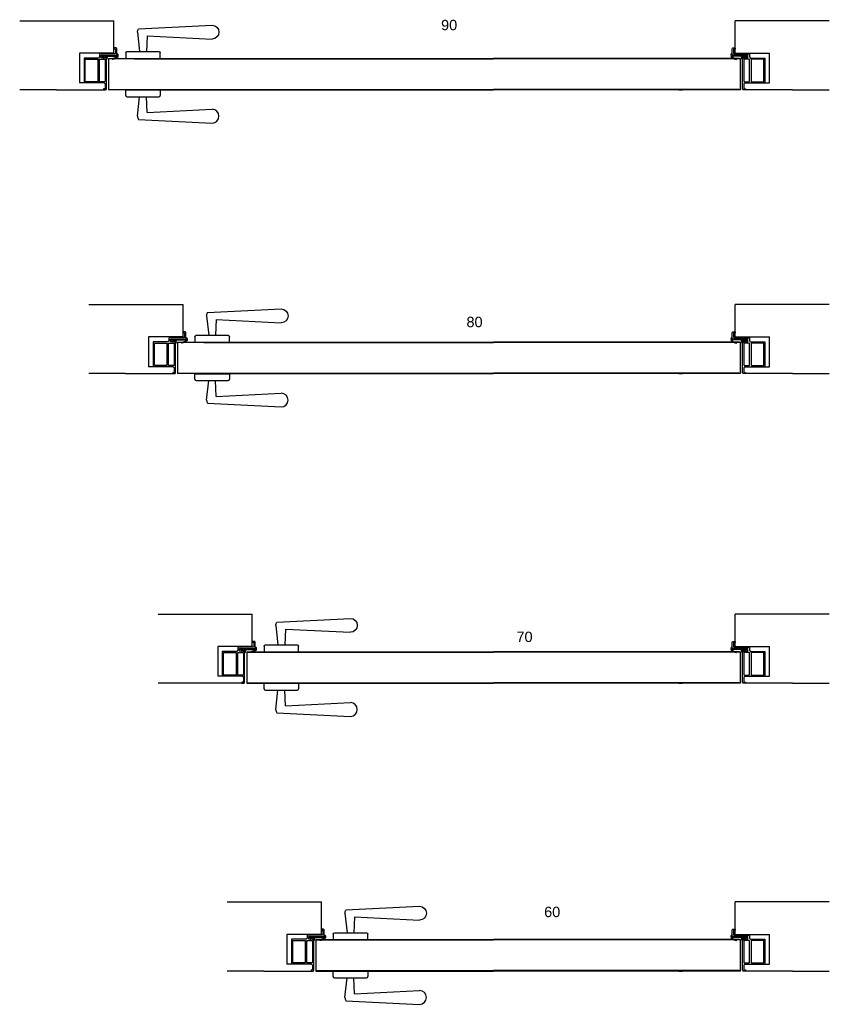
# Model space of a CAD drawing. Header units: millimetres. Extents: x -833 to 16580, y 400 to 6384.
# Tile 2 of 44: x 2196 to 3367, y 400 to 1823. Entities that reach past the tile are written whole.
import ezdxf

# ---------------------------------------------------------------- set-up
doc = ezdxf.new("R2010")
doc.units = ezdxf.units.MM
doc.layers.add('nero', color=7, linetype='Continuous')
doc.styles.get("Standard").update_dxf_attribs({"font": 'arial.ttf'})

# ---------------------------------------------------------------- blocks, each defined once
blk = doc.blocks.new('A$C099A2302')
at = {"layer": 'nero', "color": 7, "linetype": 'Continuous', "lineweight": 15}
for p, q in [((35.4, 45.4), (0, 45.4)), ((37.3, 44.9), (0, 44.9)), ((35.4, 45.4), (37.8, 45.4)), ((37.3, 3.9), (37.3, 45.4)), ((37.8, 0), (37.8, 45.4)), ((37.3, 0.5), (0, 0.5)), ((35.4, 0), (0, 0)), ((35.4, 0), (37.8, 0))]:
    blk.add_line(p, q, dxfattribs=at)
blk.add_arc((269, 1.7), 231.7, 179.4696, 180.4302, dxfattribs=at)
blk = doc.blocks.new('A$C39112CDF')
for p, q in [((0, 40.1), (0, 48.1)), ((0, 48.1), (50, 48.1)), ((50, 48.1), (50, 40.1)), ((2, 38.1), (48, 38.1)), ((17, 10), (20, 38.1)), ((31, 15.4), (30, 38.1))]:
    blk.add_line(p, q)
at = {"color": 7, "ltscale": 0.5}
for p, q in [((31, 15.4), (124.8, 20)), ((17, 10), (17, 10)), ((18.5, 5.3), (124.8, 0)), ((134.8, 10), (134.8, 10))]:
    blk.add_line(p, q, dxfattribs=at)
for centre, start, end in [((2, 40.1), 180, 270), ((48, 40.1), 270, 0)]:
    blk.add_arc(centre, 2, start, end)
for centre, radius, start, end in [((124.8, 10), 10, 0, 90), ((25, 10), 8, 180, 215.7572), ((124.8, 10), 10, 270, 0)]:
    blk.add_arc(centre, radius, start, end, dxfattribs=at)
blk = doc.blocks.new('A$C65DE4E38')
at = {"layer": 'nero'}
h = blk.add_hatch(dxfattribs=at)
h.set_pattern_fill('AR-CONC', color=1, scale=0.1)
h.set_pattern_definition([(50, (-5898.259, -1725.366), (18.218467, -1.59391), [1.905, -20.955]), (355, (-5898.259, -1725.366), (-3.52434, 19.105685), [1.524, -16.76406]), (100.45144, (-5896.74, -1725.499), (14.694125, 17.511775), [1.619, -17.809024]), (46.1842, (-5898.26, -1720.286), (27.1079, -4.20423), [2.8575, -31.4325]), (96.63556, (-5896, -1720.636), (23.74041, 24.74261), [2.4285, -26.71356]), (351.18415, (-5898.26, -1720.286), (23.74041, 24.74261), [2.286, -25.14597]), (21, (-5895.719, -1721.556), (15.16144, -10.22652), [1.905, -20.955]), (326, (-5895.719, -1721.556), (6.1802, 18.418797), [1.524, -16.764]), (71.45144, (-5894.455, -1722.408), (21.34164, 8.192277), [1.619, -17.808994]), (37.5, (-5898.259, -1725.366), (0.30886, 8.455504), [0, -16.5608, 0, -17.018, 0, -16.8275]), (7.5, (-5898.259, -1725.366), (6.681966, 10.018057), [0, -9.7028, 0, -16.1798, 0, -6.4135]), (327.5, (-5903.923, -1725.366), (13.5590595, -0.5728744), [0, -6.35, 0, -19.812, 0, -26.289]), (317.5, (-5906.463, -1725.366), (14.812918, 2.54265), [0, -8.255, 0, -13.1572, 0, -18.669])])
h.paths.add_polyline_path([(7.82, 0.34), (7.62, 2, 0.382205), (7.42, 2.17), (0.53, 2.33), (0.52, 2.07, 0.127104), (3.82, 0.49, -1), (3.72, 0, -0.128759), (0.16, 1.72, -0.226312), (0.02, 2.03, -0.099471), (0.18, 3.66, -0.490276), (0.74, 3.95), (0.54, 2.83), (8.1, 2.7), (11.15, 2.83, -1.000012), (11.18, 2.08), (10.5, 0.77, -0.945741), (10.24, 0.89), (10.24, 0.89), (10.69, 2.06), (9.81, 2.02), (9.13, 0.71, -0.94573), (8.87, 0.83), (8.87, 0.83), (9.31, 2), (8.14, 1.95), (8.37, 0.06), (8.18, 0.05, -0.382231)])
for p, q in [((0.53, 2.33), (0.52, 2.07)), ((7.42, 2.17), (0.53, 2.33)), ((0.74, 3.95), (0.54, 2.83)), ((0.54, 2.83), (8.1, 2.7)), ((7.82, 0.34), (7.62, 2)), ((8.1, 2.7), (11.15, 2.83)), ((9.31, 2), (8.14, 1.95)), ((8.14, 1.95), (8.37, 0.06)), ((8.37, 0.06), (8.18, 0.05)), ((8.87, 0.83), (9.31, 2)), ((9.81, 2.02), (9.13, 0.71)), ((10.69, 2.06), (9.81, 2.02)), ((10.24, 0.89), (10.69, 2.06)), ((11.18, 2.08), (10.5, 0.77))]:
    blk.add_line(p, q, dxfattribs=at)
for centre, radius, start, end in [((4.14, 2.46), 4.14, 163.1874, 185.9097), ((0.42, 2.02), 0.4, 178.61745, 229.61225), ((5.22, 7.66), 7.8, 229.62446, 258.9731), ((0.57, 3.59), 0.4, 65.69357, 170.16404), ((5.22, 7.66), 7.3, 229.99813, 258.97298), ((3.77, 0.25), 0.25, 258.97451, 78.97149), ((7.43, 1.97), 0.2, 8.89594, 92.56302), ((8.17, 0.4), 0.35, 188.90046, 272.55627), ((9, 0.78), 0.143, 159.32864, 332.55842), ((10.38, 0.84), 0.143, 159.33379, 332.55326), ((11.17, 2.46), 0.375, 272.55704, 92.5582)]:
    blk.add_arc(centre, radius, start, end, dxfattribs=at)
blk = doc.blocks.new('A$C3B977A25')
for p, q in [((8.5, 44.5), (8.5, 22.5)), ((50.5, 29), (50.5, 0)), ((14.5, 21), (14.5, 0)), ((16.3, 20), (48.7, 20)), ((16.3, 1.8), (16.3, 20)), ((48.7, 20), (48.7, 1.8)), ((48.7, 1.8), (16.3, 1.8))]:
    blk.add_line(p, q)
at = {"layer": 'nero'}
for p, q in [((0, 46.3), (0, 43.5)), ((0.2, 43.3), (1.5, 43.3)), ((9.5, 47.3), (1, 47.3)), ((1.7, 43.5), (1.3, 45.5)), ((1.3, 45.5), (7.5, 45.5)), ((7.5, 45.5), (8.5, 44.5)), ((10.5, 24.9), (10.5, 46.3)), ((59.5, 32.3), (14.3, 32.3)), ((14.3, 32.3), (14.3, 24.9)), ((50.5, 29), (52, 30.5)), ((52, 30.5), (59.2, 30.5)), ((59.2, 30.5), (58.8, 28.5)), ((60.5, 28.5), (60.5, 31.3)), ((8.5, 22.5), (13, 22.5)), ((14.3, 24.9), (10.5, 24.9)), ((13, 22.5), (14.5, 21)), ((59, 28.3), (60.3, 28.3)), ((47.2, 0), (47.5, 0.2)), ((47.5, 0.2), (47.7, 0)), ((14.5, 0), (47.2, 0)), ((47.7, 0), (50.5, 0))]:
    blk.add_line(p, q, dxfattribs=at)
blk.add_lwpolyline([(47.9, 30.5, -0.414214), (48.7, 29.7), (48.7, 22.9, -0.414214), (47.9, 22.2), (17, 22.2, -0.414214), (16.3, 22.9), (16.3, 29.7, -0.414214), (17, 30.5)], format="xyb", close=True, dxfattribs=at)
for centre, radius, start, end in [((1, 46.3), 1, 90, 180), ((0.2, 43.5), 0.2, 180, 270.0003), ((1.5, 43.5), 0.2, 270.0003, 12.8042), ((9.5, 46.3), 1, 0, 90), ((59, 28.5), 0.2, 167.1958, 270), ((59.5, 31.3), 1, 360, 90), ((60.3, 28.5), 0.2, 270, 0)]:
    blk.add_arc(centre, radius, start, end, dxfattribs=at)

msp = doc.modelspace()

# ---------------------------------------------------------------- linework, layer by layer
at = {"layer": 'nero'}
for p, q in [((2196.1, 1821.8), (2332.4, 1821.8)), ((2332.4, 1774.8), (2332.4, 1821.8)), ((3366.7, 1821.8), (3230.4, 1821.8)), ((3230.4, 1774.8), (3230.4, 1821.8)), ((2332.4, 1774.8), (2282.4, 1774.8)), ((2282.4, 1774.8), (2282.4, 1731.8)), ((2321.8, 1768), (2314, 1768)), ((2362.2, 1766.7), (2881.4, 1766.7)), ((2366.6, 1767.2), (2881.4, 1767.2)), ((3236.8, 1767.2), (2881.4, 1767.2)), ((3236.6, 1766.7), (2881.4, 1766.7)), ((3230.4, 1774.8), (3280.4, 1774.8)), ((3280.4, 1731.8), (3280.4, 1774.8)), ((2324.4, 1756.5), (2324.4, 1756.5)), ((2289.1, 1731.8), (2282.4, 1731.8)), ((3273.7, 1731.8), (3280.4, 1731.8)), ((2249.1, 1721.8), (2196.1, 1721.8)), ((2249.1, 1721.8), (2317.4, 1721.8)), ((2362.2, 1722.3), (2881.4, 1722.3)), ((2362.2, 1721.8), (2881.4, 1721.8)), ((2513.5, 1721.8), (2508.5, 1721.8)), ((2511.9, 1721.8), (2510.7, 1721.8)), ((3236.6, 1722.3), (2881.4, 1722.3)), ((3236.8, 1721.8), (2881.4, 1721.8)), ((3149.3, 1721.8), (3154.3, 1721.8)), ((3150.9, 1721.8), (3152.1, 1721.8)), ((3245.4, 1722), (3245.4, 1721.8)), ((3313.7, 1721.8), (3245.4, 1721.8)), ((3313.7, 1721.8), (3366.7, 1721.8)), ((2296.1, 1411.5), (2432.4, 1411.5)), ((2432.4, 1364.5), (2432.4, 1411.5)), ((3366.7, 1411.5), (3230.4, 1411.5)), ((3230.4, 1364.5), (3230.4, 1411.5)), ((2432.4, 1364.5), (2382.4, 1364.5)), ((2382.4, 1364.5), (2382.4, 1321.5)), ((2421.8, 1357.7), (2414, 1357.7)), ((2462.2, 1356.9), (2881.4, 1356.9)), ((2462.2, 1356.4), (2881.4, 1356.4)), ((3236.8, 1356.9), (2881.4, 1356.9)), ((3236.6, 1356.4), (2881.4, 1356.4)), ((3230.4, 1364.5), (3280.4, 1364.5)), ((3280.4, 1321.5), (3280.4, 1364.5)), ((2424.4, 1346.2), (2424.4, 1346.2)), ((2349.1, 1311.5), (2296.1, 1311.5)), ((2349.1, 1311.5), (2417.4, 1311.5)), ((2389.1, 1321.5), (2382.4, 1321.5)), ((2462.2, 1312), (2881.4, 1312)), ((2462.2, 1311.5), (2881.4, 1311.5)), ((2513.5, 1311.5), (2508.5, 1311.5)), ((2511.9, 1311.5), (2510.7, 1311.5)), ((3236.6, 1312), (2881.4, 1312)), ((3236.8, 1311.5), (2881.4, 1311.5)), ((3149.3, 1311.5), (3154.3, 1311.5)), ((3150.9, 1311.5), (3152.1, 1311.5)), ((3245.4, 1311.7), (3245.4, 1311.5)), ((3313.7, 1311.5), (3245.4, 1311.5)), ((3273.7, 1321.5), (3280.4, 1321.5)), ((3313.7, 1311.5), (3366.7, 1311.5)), ((2396.1, 964), (2532.4, 964)), ((2532.4, 917), (2532.4, 964)), ((3366.7, 964), (3230.4, 964)), ((3230.4, 917), (3230.4, 964)), ((2532.4, 917), (2482.4, 917)), ((2482.4, 917), (2482.4, 874)), ((3230.4, 917), (3280.4, 917)), ((3280.4, 874), (3280.4, 917)), ((2521.8, 910.2), (2514, 910.2)), ((2524.4, 909.4), (2881.4, 909.4)), ((2524.4, 898.7), (2524.4, 898.7)), ((2524.9, 908.9), (2881.4, 908.9)), ((3236.8, 909.4), (2881.4, 909.4)), ((3236.6, 908.9), (2881.4, 908.9)), ((2489.1, 874), (2482.4, 874)), ((3273.7, 874), (3280.4, 874)), ((2519.6, 864), (2396.1, 864)), ((2524.4, 864), (2881.4, 864)), ((2524.9, 864.5), (2881.4, 864.5)), ((2613.5, 864), (2608.5, 864)), ((2611.9, 864), (2610.7, 864)), ((3236.6, 864.5), (2881.4, 864.5)), ((3236.8, 864), (2881.4, 864)), ((3149.3, 864), (3154.3, 864)), ((3150.9, 864), (3152.1, 864)), ((3245.4, 864.2), (3245.4, 864)), ((3313.7, 864), (3245.4, 864)), ((3313.7, 864), (3366.7, 864)), ((2496.1, 547.9), (2632.4, 547.9)), ((2632.4, 500.9), (2632.4, 547.9)), ((3366.7, 547.9), (3230.4, 547.9)), ((3230.4, 500.9), (3230.4, 547.9)), ((2632.4, 500.9), (2582.4, 500.9)), ((2582.4, 500.9), (2582.4, 457.9)), ((3230.4, 500.9), (3280.4, 500.9)), ((3280.4, 457.9), (3280.4, 500.9)), ((2621.8, 494.1), (2614, 494.1)), ((2624.4, 493.3), (2881.4, 493.3)), ((2624.9, 492.8), (2881.4, 492.8)), ((3236.8, 493.3), (2881.4, 493.3)), ((3236.6, 492.8), (2881.4, 492.8)), ((2624.4, 482.6), (2624.4, 482.6)), ((2589.1, 457.9), (2582.4, 457.9)), ((3273.7, 457.9), (3280.4, 457.9)), ((2549.1, 447.9), (2496.1, 447.9)), ((2549.1, 447.9), (2617.4, 447.9)), ((2624.4, 447.9), (2881.4, 447.9)), ((2624.9, 448.4), (2881.4, 448.4)), ((2713.5, 447.9), (2708.5, 447.9)), ((2711.9, 447.9), (2710.7, 447.9)), ((3236.6, 448.4), (2881.4, 448.4)), ((3236.8, 447.9), (2881.4, 447.9)), ((3149.3, 447.9), (3154.3, 447.9)), ((3150.9, 447.9), (3152.1, 447.9)), ((3245.4, 448.1), (3245.4, 447.9)), ((3313.7, 447.9), (3245.4, 447.9)), ((3313.7, 447.9), (3366.7, 447.9))]:
    msp.add_line(p, q, dxfattribs=at)

# ---------------------------------------------------------------- block references
at = {"layer": 'nero', "xscale": -1}
for name, p, rotation in [('A$C39112CDF', (2349.4, 1815.3), 180), ('A$C3B977A25', (3273.7, 1782.3), 90), ('A$C39112CDF', (2449.4, 1405), 180), ('A$C3B977A25', (3273.7, 1372), 90), ('A$C39112CDF', (2549.4, 957.6), 180), ('A$C3B977A25', (3273.7, 924.5), 90), ('A$C39112CDF', (2649.4, 541.4), 180), ('A$C3B977A25', (3273.7, 508.4), 90)]:
    msp.add_blockref(name, p, dxfattribs=dict(at, rotation=rotation))
at = {"layer": 'nero', "rotation": 270}
for p in [(2289.1, 1782.3), (2389.1, 1372), (2489.1, 924.5), (2589.1, 508.4)]:
    msp.add_blockref('A$C3B977A25', p, dxfattribs=at)
at = {"layer": 'nero', "yscale": 2, "zscale": 2}
for p, xscale, rotation in [((2338.2, 1765.8), -2, 359.3419758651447), ((3224.6, 1765.8), 2, 0.6580241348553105), ((2438.2, 1355.5), -2, 359.3419758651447), ((3224.6, 1355.5), 2, 0.6580241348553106), ((2538.2, 908.1), -2, 359.3419758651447), ((3224.6, 908.1), 2, 0.6580241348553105), ((2638.2, 491.9), -2, 359.3419758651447), ((3224.6, 491.9), 2, 0.6580241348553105)]:
    msp.add_blockref('A$C65DE4E38', p, dxfattribs=dict(at, xscale=xscale, rotation=rotation))
at = {"layer": 'nero', "xscale": -1}
for p in [(2362.2, 1721.8), (2462.2, 1311.5), (2562.2, 864), (2662.2, 447.9)]:
    msp.add_blockref('A$C099A2302', p, dxfattribs=at)
at = {"layer": 'nero'}
for p in [(3200.6, 1721.8), (3200.6, 1311.5), (3200.6, 864), (3200.6, 447.9)]:
    msp.add_blockref('A$C099A2302', p, dxfattribs=at)
at = {"layer": 'nero', "extrusion": (0, 0, -1), "xscale": -1, "zscale": -1}
for p in [(-2349.4, 1673.7), (-2449.4, 1263.3), (-2549.4, 815.9), (-2649.4, 399.7)]:
    msp.add_blockref('A$C39112CDF', p, dxfattribs=at)

# ---------------------------------------------------------------- texts
at = {"layer": 'nero', "char_height": 15, "width": 96.113, "attachment_point": 1}
for s, insert in [('90', (2805.4, 1823)), ('80', (2842.1, 1393.7)), ('70', (2914.4, 938.5)), ('60', (2954.4, 540.8))]:
    msp.add_mtext(s, dxfattribs=dict(at, insert=insert))

doc.saveas('drawing.dxf')
